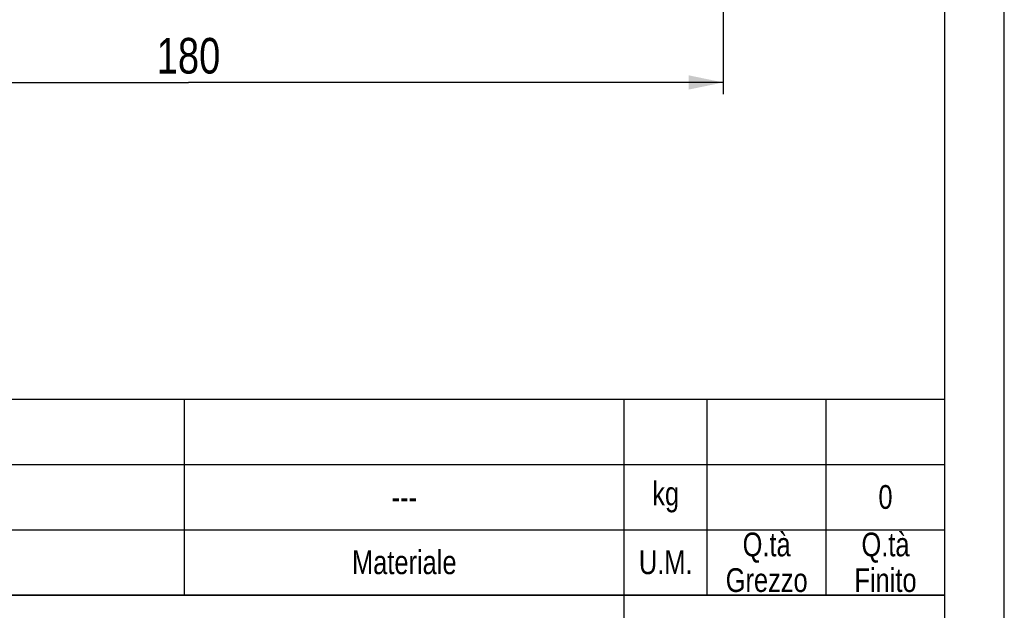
# Model space of a CAD drawing. Header units: millimetres. Extents: x 0 to 841, y 0 to 594.
# Tile 9 of 12: x 674 to 840, y 103 to 203. Entities that reach past the tile are written whole.
import ezdxf

# ---------------------------------------------------------------- set-up
doc = ezdxf.new("R2010")
doc.units = ezdxf.units.MM
doc.header["$LTSCALE"] = 46.2
doc.layers.get('0').update_dxf_attribs({"linetype": 'CONTINUOUS'})
doc.layers.add('DETTAGLI', color=7, linetype='CONTINUOUS')
doc.layers.add('QUOTE', color=7, linetype='CONTINUOUS')
doc.styles.get("Standard").update_dxf_attribs({"font": 'txt', "width": 0.8})
doc.dimstyles.new('DIMSTYLE_1', dxfattribs={"dimtxt": 6, "dimasz": 5.8, "dimexe": 1, "dimexo": 2, "dimgap": 0.75, "dimtad": 1, "dimdec": 3, "dimtxsty": 'Standard', "dimblk": '_FILLED', "dimblk1": '_FILLED', "dimblk2": '_FILLED', "dimcen": 0.09, "dimadec": 3, "dimazin": 2, "dimtp": 0.5, "dimtm": 0.5, "dimtfac": 1, "dimtdec": 3, "dimtofl": 0, "dimtmove": 0, "dimatfit": 3, "dimldrblk": '_FILLED', "dimfxl": 0, "dimtolj": 1, "dimarcsym": 0})

# ---------------------------------------------------------------- blocks, each defined once
blk = doc.blocks.new('_FILLED')
at = {"color": 0, "linetype": 'ByBlock'}
blk.add_solid([(0, 0), (-1, 0.207), (-1, -0.207)], dxfattribs=at)
blk = doc.blocks.new('*D19')
at = {"layer": 'QUOTE', "color": 2, "linetype": 'Continuous'}
for p, q in [((612.68, 248.59), (612.68, 190.34)), ((792.68, 248.59), (792.68, 190.34)), ((612.68, 192.34), (702.68, 192.34)), ((792.68, 192.34), (702.68, 192.34))]:
    blk.add_line(p, q, dxfattribs=at)
at = {"layer": 'QUOTE', "color": 2, "linetype": 'Continuous', "xscale": 5.8, "yscale": 5.8, "zscale": 5.8, "rotation": 180}
blk.add_blockref('_FILLED', (612.68, 192.34), dxfattribs=at)
at = {"layer": 'QUOTE', "color": 2, "linetype": 'Continuous', "xscale": 5.8, "yscale": 5.8, "zscale": 5.8}
blk.add_blockref('_FILLED', (792.68, 192.34), dxfattribs=at)
at = {"layer": 'QUOTE', "color": 2, "linetype": 'Continuous', "insert": (702.68, 199.84), "char_height": 6, "width": 16.2, "attachment_point": 2, "line_spacing_factor": 0.9}
blk.add_mtext('180', dxfattribs=at)
blk = doc.blocks.new('*T23')
at = {"color": 2, "linetype": 'Continuous'}
for p, q in [((248, 96), (0, 96)), ((0, 0), (0, 96)), ((194, 50), (194, 96)), ((248, 0), (248, 96)), ((248, 50), (0, 50)), ((68, 16.66), (68, 50)), ((136, 0), (136, 50)), ((136, 33.34), (0, 33.34)), ((248, 25), (136, 25)), ((160, 0), (160, 25)), ((224, 0), (224, 25)), ((136, 16.66), (0, 16.66)), ((48, 0), (48, 16.66)), ((92, 0), (92, 16.66)), ((248, 0), (0, 0))]:
    blk.add_line(p, q, dxfattribs=at)
at = {"layer": 'DETTAGLI', "color": 2, "linetype": 'Continuous', "line_spacing_factor": 0.9}
for s, insert, char_height, width, attachment_point in [(' DESCRIZIONE', (0.125, 92), 5, 83, 1), ('2CDXM 120/15', (97, 70.5), 8, 134.4, 2), (' DIS.', (0.125, 43.67), 4, 22.53333, 1), ('APPR.', (78, 43.67), 4, 26, 2), (' ---', (20.125, 43.87), 4.4, 16.72, 1), (' ---', (88.125, 43.87), 4.4, 16.72, 1), ('---', (192, 35.5), 8, 17.6, 2), (' ---', (20.125, 27.2), 4.4, 16.72, 1), (' ---', (88.125, 27.2), 4.4, 16.72, 1), ('CAT.', (148, 22), 5, 25.83333, 2), ('N° DISEGNO', (192, 22), 5, 73.33333, 2), ('REV.', (236, 22), 5, 25.16667, 2), ('1:2', (80, 12.33), 8, 20.53333, 2), ('DATA', (10, 10.33), 4, 25.33333, 2), ('SCALA', (58, 10.33), 4, 30.93333, 2), ('---', (34, 10.53), 4.4, 9.68, 2), ('---', (148, 11), 8, 17.6, 2), ('---', (192, 11), 8, 17.6, 2), ('---', (236, 11), 8, 17.6, 2)]:
    blk.add_mtext(s, dxfattribs=dict(at, insert=insert, char_height=char_height, width=width, attachment_point=attachment_point))
blk = doc.blocks.new('*T25')
at = {"color": 0, "linetype": 'ByBlock', "lineweight": -2}
for p, q in [((0, 33), (366, 33)), ((0, 0), (0, 33)), ((17, 0), (17, 33)), ((34, 0), (34, 33)), ((68, 0), (68, 33)), ((118, 0), (118, 33)), ((238, 0), (238, 33)), ((312, 0), (312, 33)), ((326, 0), (326, 33)), ((346, 0), (346, 33)), ((366, 0), (366, 33)), ((0, 22), (366, 22)), ((0, 11), (366, 11)), ((0, 0), (366, 0))]:
    blk.add_line(p, q, dxfattribs=at)
at = {"color": 0, "linetype": 'Continuous', "char_height": 4, "attachment_point": 5, "line_spacing_factor": 0.9}
for s, insert, width in [('kg', (319, 16.5), 13.88), ('---', (8.5, 16.5), 16.88), ('---', (25.5, 16.5), 16.88), ('---', (51, 16.5), 33.88), ('---', (93, 16.5), 49.88), ('---', (178, 16.5), 119.88), ('--- ', (275, 16.5), 73.88), ('Q.tà\\PGrezzo', (336, 5.5), 19.88), ('Q.tà\\PFinito', (356, 5.5), 19.88), ('Q.tà', (25.5, 5.5), 16.88), ('Codice Articolo', (93, 5.5), 49.88), ('Materiale', (275, 5.5), 73.88), ('Pos.', (8.5, 5.5), 16.88), ('N° Disegno', (51, 5.5), 33.88), ('Denominazione', (178, 5.5), 119.88), ('U.M.', (319, 5.5), 13.88)]:
    blk.add_mtext(s, dxfattribs=dict(at, insert=insert, width=width))
at = {"color": 0, "linetype": 'Continuous', "insert": (356, 16.5), "char_height": 4, "width": 19.88, "attachment_point": 5}
blk.add_mtext('0', dxfattribs=at)

msp = doc.modelspace()

# ---------------------------------------------------------------- linework, layer by layer
at = {"color": 7, "linetype": 'Continuous'}
for p, q in [((840, 0), (840, 594)), ((830, 10), (830, 584))]:
    msp.add_line(p, q, dxfattribs=at)

# ---------------------------------------------------------------- block references
for name, p in [('*T25', (464, 106)), ('*T23', (582, 10))]:
    msp.add_blockref(name, p)

# ---------------------------------------------------------------- dimensions: what is measured, and where the dimension line sits
at = {"layer": 'QUOTE', "color": 2, "linetype": 'Continuous'}
dim = msp.add_linear_dim(base=(792.6846, 192.3444), p1=(612.6846, 250.5916), p2=(792.6846, 250.5916), dimstyle='DIMSTYLE_1', dxfattribs=at)
dim.commit()
dim.dimension.update_dxf_attribs({"geometry": '*D19', "text_midpoint": (702.2846, 192.3444), "dimtype": 160})

doc.saveas('drawing.dxf')
